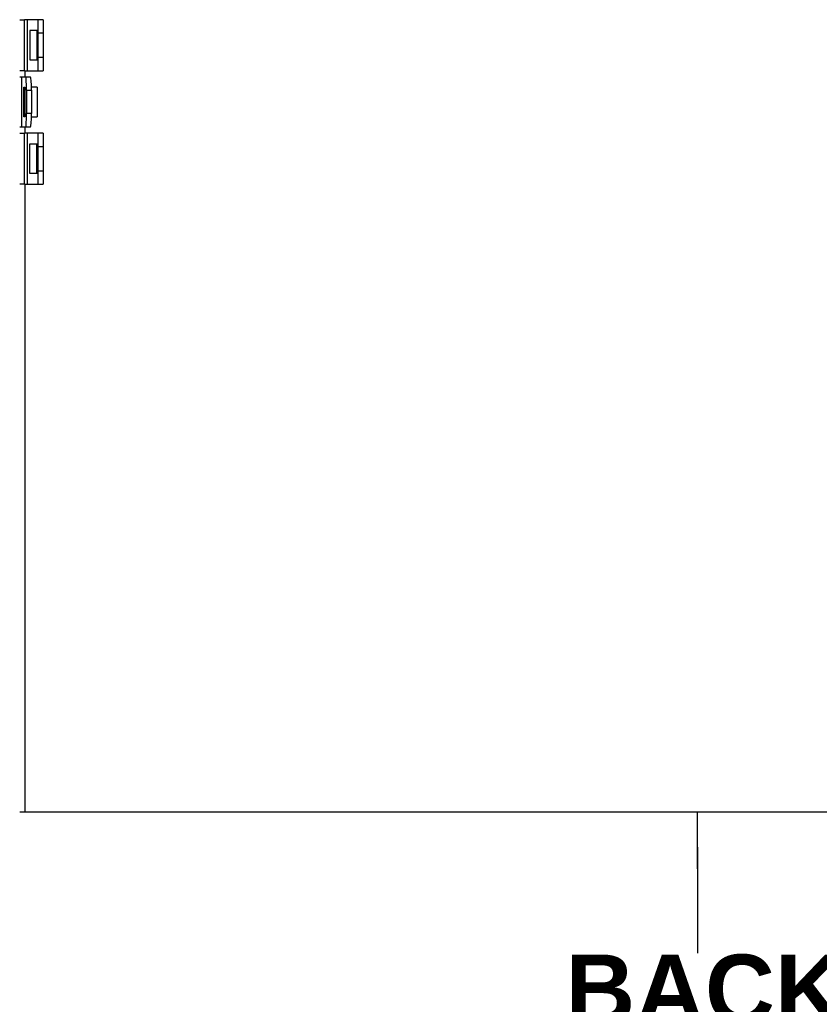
# Model space of a CAD drawing. Header units: inches. Extents: x 1.4 to 84.3, y 1.3 to 54.8.
# Tile 4 of 25: x 9.1 to 16.1, y 9.9 to 18.6. Entities that reach past the tile are written whole.
import ezdxf

# ---------------------------------------------------------------- set-up
doc = ezdxf.new("R2010")
doc.units = ezdxf.units.IN
doc.header["$LTSCALE"] = 5.063091
doc.header["$MEASUREMENT"] = 0
for name, color, linetype, lineweight in [('Symbols(ANSI)', 7, 'Continuous', 25), ('Visible Edges(ANSI)', 7, 'Continuous', 25), ('Visible Tangent Edges(ANSI)', 7, 'Continuous', 25)]:
    doc.layers.add(name, color=color, linetype=linetype, lineweight=lineweight)
doc.styles.add('Dimension-ANSI', font='arialbd.ttf')

# ---------------------------------------------------------------- blocks, each defined once
blk = doc.blocks.new('Datum Identifier19')
at = {"layer": 'Symbols(ANSI)', "color": 7, "linetype": 'Continuous', "lineweight": 25}
for p, q in [((2.9663, 2.1992), (2.9663, 2.2976)), ((2.9663, 2.1992), (2.9663, 2.2369)), ((2.9663, 2.2369), (2.9663, 2.0529))]:
    blk.add_line(p, q, dxfattribs=at)
at = {"layer": 'Symbols(ANSI)', "color": 7, "insert": (2.737, 1.9288), "char_height": 0.12, "attachment_point": 7, "style": 'Dimension-ANSI'}
blk.add_mtext('BACK', dxfattribs=at)

msp = doc.modelspace()

# ---------------------------------------------------------------- linework, layer by layer
at = {"layer": 'Visible Edges(ANSI)'}
for p, q in [((9.0661, 18.5942), (9.1089, 18.5942)), ((9.1339, 18.5942), (9.1089, 18.5942)), ((9.2276, 18.5942), (9.1339, 18.5942)), ((9.2276, 18.4786), (9.2276, 18.5942)), ((9.2709, 18.5942), (9.2276, 18.5942)), ((9.2709, 18.5942), (9.2709, 18.4786)), ((9.1553, 18.5003), (9.1553, 18.2402)), ((9.2167, 18.5003), (9.1553, 18.5003)), ((9.2276, 18.5003), (9.2167, 18.5003)), ((9.2276, 18.2619), (9.2276, 18.4786)), ((9.2709, 18.4786), (9.2709, 18.2619)), ((9.2276, 18.1463), (9.2276, 18.2619)), ((9.2709, 18.2619), (9.2709, 18.1463)), ((9.1553, 18.2402), (9.2167, 18.2402)), ((9.2167, 18.2402), (9.2276, 18.2402)), ((9.1089, 18.1463), (9.0661, 18.1463)), ((9.0823, 18.09), (9.0661, 18.09)), ((9.1185, 18.09), (9.0823, 18.09)), ((9.1089, 18.1463), (9.1339, 18.1463)), ((9.1617, 18.09), (9.1185, 18.09)), ((9.1339, 18.1463), (9.2276, 18.1463)), ((9.2276, 18.1463), (9.2709, 18.1463)), ((9.1023, 17.7418), (9.1023, 18.0018)), ((9.1023, 18.0018), (9.1116, 18.0018)), ((9.1114, 18.0018), (9.1114, 17.7418)), ((9.2197, 18.0018), (9.1695, 18.0018)), ((9.2197, 18.0018), (9.2197, 17.7418)), ((9.1265, 17.9744), (9.1265, 17.7692)), ((9.1698, 17.9744), (9.1698, 17.7692)), ((9.1116, 17.7418), (9.1023, 17.7418)), ((9.1695, 17.7418), (9.2197, 17.7418)), ((9.0661, 17.6536), (9.0823, 17.6536)), ((9.0823, 17.6536), (9.1185, 17.6536)), ((9.1185, 17.6536), (9.1617, 17.6536)), ((9.0661, 17.5973), (9.1089, 17.5973)), ((9.1339, 17.5973), (9.1089, 17.5973)), ((9.2276, 17.5973), (9.1339, 17.5973)), ((9.2276, 17.4817), (9.2276, 17.5973)), ((9.2709, 17.5973), (9.2276, 17.5973)), ((9.2709, 17.5973), (9.2709, 17.4817)), ((9.1553, 17.2433), (9.1553, 17.5034)), ((9.1553, 17.5034), (9.2167, 17.5034)), ((9.2167, 17.5034), (9.2276, 17.5034)), ((9.2276, 17.265), (9.2276, 17.4817)), ((9.2709, 17.4817), (9.2709, 17.265)), ((9.2167, 17.2433), (9.1553, 17.2433)), ((9.2276, 17.2433), (9.2167, 17.2433)), ((9.2276, 17.1494), (9.2276, 17.265)), ((9.2709, 17.265), (9.2709, 17.1494)), ((9.1089, 17.1494), (9.0661, 17.1494)), ((9.1089, 17.1494), (9.1339, 17.1494)), ((9.1339, 17.1494), (9.2276, 17.1494)), ((9.2276, 17.1494), (9.2709, 17.1494)), ((9.1116, 11.633), (9.0661, 11.633)), ((20.9257, 11.633), (9.1116, 11.633))]:
    msp.add_line(p, q, dxfattribs=at)
for centre, major_axis, start_param, end_param in [((9.1185, 17.9744), (0, 0.1156), 4.712389, 6.283185), ((9.1617, 17.9744), (0, 0.1156), 4.712389, 6.283185), ((9.1185, 17.7692), (0, -0.1156), 0, 1.570796), ((9.1617, 17.7692), (0, -0.1156), 0, 1.570796)]:
    msp.add_ellipse(centre, major_axis=major_axis, ratio=0.069756, start_param=start_param, end_param=end_param, dxfattribs=at)
at = {"layer": 'Visible Tangent Edges(ANSI)'}
for p, q in [((9.1089, 18.1463), (9.1089, 18.5942)), ((9.1339, 18.1463), (9.1339, 18.5942)), ((9.2167, 18.5003), (9.2167, 18.2402)), ((9.2276, 18.4786), (9.2709, 18.4786)), ((9.2709, 18.2619), (9.2276, 18.2619)), ((9.0823, 18.09), (9.0823, 17.6536)), ((9.1116, 18.1463), (9.1116, 18.09)), ((9.1116, 18.0018), (9.1116, 17.7418)), ((9.1265, 17.9744), (9.1698, 17.9744)), ((9.1698, 17.7692), (9.1265, 17.7692)), ((9.1116, 17.6536), (9.1116, 17.5973)), ((9.1089, 17.1494), (9.1089, 17.5973)), ((9.1339, 17.1494), (9.1339, 17.5973)), ((9.2167, 17.2433), (9.2167, 17.5034)), ((9.2276, 17.4817), (9.2709, 17.4817)), ((9.2709, 17.265), (9.2276, 17.265)), ((9.1116, 17.1494), (9.1116, 11.633))]:
    msp.add_line(p, q, dxfattribs=at)

# ---------------------------------------------------------------- block references
at = {"layer": 'Symbols(ANSI)', "xscale": 5.063091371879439, "yscale": 5.063091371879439, "zscale": 5.063091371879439}
msp.add_blockref('Datum Identifier19', (0, 0), dxfattribs=at)

doc.saveas('drawing.dxf')
